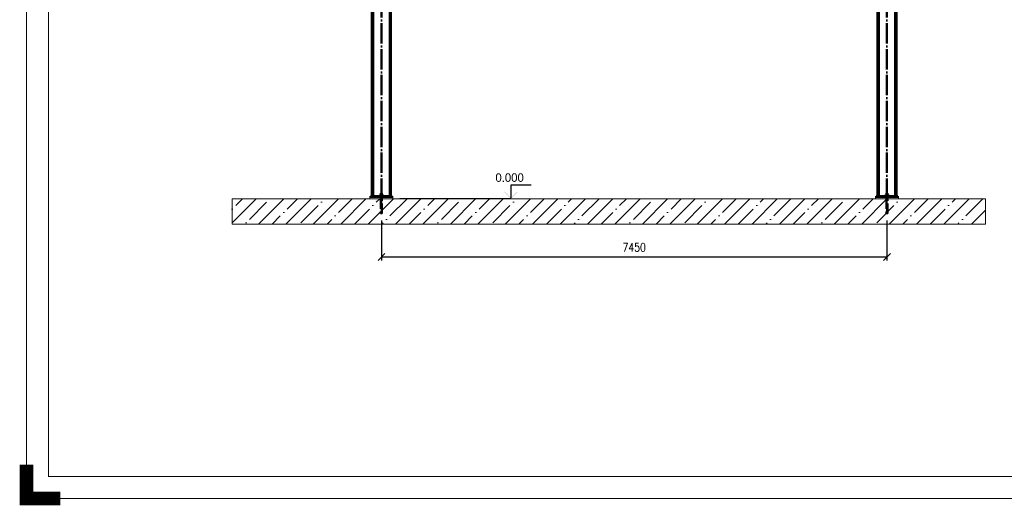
# Paper-space layout 'Layout1' of a CAD drawing. Extents: x -2 to 1033, y -36 to 596.
# Tile 1 of 63: x -2 to 288, y -2 to 141. Entities that reach past the tile are written whole.
import ezdxf
from ezdxf.enums import TextEntityAlignment as Align

# ---------------------------------------------------------------- set-up
doc = ezdxf.new("R2010")
doc.units = 0
doc.linetypes.add('ACAD_ISO02W100', pattern=[15, 12, -3])
doc.linetypes.add('ACAD_ISO04W100', pattern=[30.5, 24, -3, 0.5, -3])
doc.layers.get('0').update_dxf_attribs({"linetype": 'CONTINUOUS'})
doc.layers.get('DEFPOINTS').update_dxf_attribs({"color": 132, "linetype": 'CONTINUOUS'})
doc.layers.add('RAMECEK_HP', color=251, linetype='CONTINUOUS')
for name, color, linetype, lineweight in [('SS_BETON-DESKY', 9, 'CONTINUOUS', 13), ('SS_BETON-PODLITI', 9, 'CONTINUOUS', 13), ('SS_KOTVY', 2, 'CONTINUOUS', 35), ('SS_KOTY', 3, 'CONTINUOUS', 25), ('SS_KOTY-VYSKOVA', 140, 'CONTINUOUS', 25), ('SS_SLOUPY', 143, 'CONTINUOUS', 50)]:
    doc.layers.add(name, color=color, linetype=linetype, lineweight=lineweight)
doc.styles.add('ROMANS', font='romans.shx', dxfattribs={"width": 0.8})
doc.dimstyles.new('A-1_(2.5)_50AS', dxfattribs={"dimtxt": 2.5, "dimasz": 2, "dimexe": 1, "dimexo": 2, "dimgap": 0, "dimtad": 0, "dimdec": 1, "dimlfac": 50, "dimrnd": 1, "dimtxsty": 'ROMANS', "dimblk1": 'OBLIQUE', "dimblk2": 'OBLIQUE', "dimsah": 1, "dimcen": 2, "dimclrd": 256, "dimclre": 256, "dimclrt": 256, "dimadec": 1, "dimazin": 2, "dimtfac": 0.714286, "dimtdec": 1, "dimtmove": 0, "dimatfit": 3, "dimldrblk": 'OPEN', "dimfxl": 1, "dimtvp": 1.142857, "dimtfill": 1, "dimtolj": 1, "dimlwd": -1, "dimlwe": -1, "dimarcsym": 0})

# ---------------------------------------------------------------- blocks, each defined once
blk = doc.blocks.new('*U6')
at = {"layer": 'RAMECEK_HP', "lineweight": 35, "const_width": 0.35}
for points in [[(0, 594), (0, 0), (841, 0), (841, 594)], [(6.5, 587.5), (6.5, 6.5), (834.5, 6.5), (834.5, 587.5)]]:
    blk.add_lwpolyline(points, close=True, dxfattribs=at)
at = {"layer": 'RAMECEK_HP', "lineweight": 40, "const_width": 4}
blk.add_lwpolyline([(0, 10), (0, 0), (10, 0)], dxfattribs=at)
at = {"layer": 'DEFPOINTS', "style": 'ROMANS', "width": 0.8}
blk.add_attdef('TISK', text='', height=10, dxfattribs=at).set_placement((841, -33), align=Align.RIGHT)
blk = doc.blocks.new('_Oblique')
at = {"color": 0, "linetype": 'ByBlock', "lineweight": -2}
blk.add_line((-0.5, -0.5), (0.5, 0.5), dxfattribs=at)
blk = doc.blocks.new('*D53')
at = {"layer": 'DEFPOINTS', "color": 0, "transparency": 16777216}
for p in [(104.63, 83.95, -199285.66), (253.63, 83.95, -199285.66), (104.63, 71.15)]:
    blk.add_point(p, dxfattribs=at)
at = {"layer": 'SS_KOTY', "transparency": 16777216}
for p, q in [((104.63, 81.95), (104.63, 70.15)), ((253.63, 81.95), (253.63, 70.15)), ((253.63, 71.15), (104.63, 71.15))]:
    blk.add_line(p, q, dxfattribs=at)
at = {"layer": 'SS_KOTY', "transparency": 16777216, "xscale": 2, "yscale": 2, "zscale": 2, "rotation": 180}
blk.add_blockref('_Oblique', (104.63, 71.15), dxfattribs=at)
at = {"layer": 'SS_KOTY', "transparency": 16777216, "xscale": 2, "yscale": 2, "zscale": 2}
blk.add_blockref('_Oblique', (253.63, 71.15), dxfattribs=at)
at = {"layer": 'SS_KOTY', "transparency": 16777216, "insert": (179.13, 74.01), "char_height": 2.5, "attachment_point": 5, "style": 'ROMANS', "bg_fill": 3, "box_fill_scale": 1.1, "bg_fill_color": 256, "bg_fill_true_color": 13158600, "bg_fill_transparency": 0}
blk.add_mtext('\\A1;7450', dxfattribs=at)
blk = doc.blocks.new('_OPEN')
at = {"color": 0, "linetype": 'ByBlock'}
for p, q in [((-1, 0.17), (0, 0)), ((0, 0), (-1, -0.17)), ((0, 0), (-1, 0))]:
    blk.add_line(p, q, dxfattribs=at)

psp = doc.layouts.get("Layout1")

# ---------------------------------------------------------------- hatches: boundary and pattern name
at = {"layer": 'SS_KOTY-VYSKOVA'}
psp.add_hatch(color=256, dxfattribs=at).paths.add_polyline_path([(140.92, 90.447), (140.7785, 90.3056), (142.7785, 88.3056), (144.7785, 90.3056), (144.6371, 90.447), (142.7785, 88.5884)])

# ---------------------------------------------------------------- linework, layer by layer
at = {"layer": 'SS_BETON-DESKY', "ltscale": 0.25}
for p, q in [((282.6322, 88.3056), (60.6322, 88.3056)), ((60.6322, 88.3056), (60.6322, 80.8609)), ((282.6322, 80.8609), (282.6322, 88.3056))]:
    psp.add_line(p, q, dxfattribs=at)
at = {"layer": 'SS_BETON-PODLITI', "ltscale": 0.25}
for p, q in [((108.0322, 88.7056), (101.2322, 88.7056)), ((101.2322, 88.7056), (101.2322, 88.3056)), ((108.0322, 88.3056), (108.0322, 88.7056)), ((257.0322, 88.7056), (250.2322, 88.7056)), ((250.2322, 88.7056), (250.2322, 88.3056)), ((257.0322, 88.3056), (257.0322, 88.7056))]:
    psp.add_line(p, q, dxfattribs=at)
at = {"layer": 'SS_KOTVY', "color": 7, "linetype": 'ACAD_ISO04W100', "ltscale": 0.25}
for p, q in [((104.1922, 89.3056), (105.0722, 89.3056)), ((104.1922, 89.3056), (105.0722, 89.3056)), ((104.3922, 88.5056), (104.8722, 88.5056)), ((104.3922, 88.5056), (104.8722, 88.5056)), ((104.6322, 89.3056), (104.6322, 89.3056)), ((104.6322, 89.3056), (104.6322, 89.3056)), ((104.6322, 88.5056), (104.6322, 88.5056)), ((104.6322, 88.5056), (104.6322, 88.5056)), ((253.1922, 89.3056), (254.0722, 89.3056)), ((253.1922, 89.3056), (254.0722, 89.3056)), ((253.3922, 88.5056), (253.8722, 88.5056)), ((253.3922, 88.5056), (253.8722, 88.5056)), ((253.6322, 89.3056), (253.6322, 89.3056)), ((253.6322, 89.3056), (253.6322, 89.3056)), ((253.6322, 88.5056), (253.6322, 88.5056)), ((253.6322, 88.5056), (253.6322, 88.5056))]:
    psp.add_line(p, q, dxfattribs=at)
at = {"layer": 'SS_KOTVY', "color": 1, "linetype": 'Continuous', "ltscale": 0.25}
for p, q in [((104.1922, 89.1856), (104.2006, 89.1856)), ((104.1922, 89.1856), (104.1922, 89.1056)), ((104.2006, 89.1856), (104.2257, 89.1856)), ((104.4242, 89.5656), (104.2162, 89.5656)), ((104.2162, 89.5656), (104.2162, 89.1856)), ((104.2257, 89.1856), (104.2663, 89.1856)), ((104.2663, 89.1856), (104.321, 89.1856)), ((104.321, 89.1856), (104.3877, 89.1856)), ((104.3877, 89.1856), (104.4638, 89.1856)), ((104.4104, 89.9456), (104.3922, 89.9456)), ((104.3922, 89.9456), (104.3922, 89.5656)), ((104.4625, 89.9456), (104.4104, 89.9456)), ((104.8402, 89.5656), (104.4242, 89.5656)), ((104.4242, 89.1856), (104.4242, 89.5656)), ((104.5403, 89.9456), (104.4625, 89.9456)), ((104.4638, 89.1856), (104.5463, 89.1856)), ((104.6322, 89.9456), (104.5403, 89.9456)), ((104.5463, 89.1856), (104.6322, 89.1856)), ((104.724, 89.9456), (104.6322, 89.9456)), ((104.6322, 89.1856), (104.718, 89.1856)), ((104.718, 89.1856), (104.8005, 89.1856)), ((104.8019, 89.9456), (104.724, 89.9456)), ((104.8005, 89.1856), (104.8766, 89.1856)), ((104.8539, 89.9456), (104.8019, 89.9456)), ((105.0482, 89.5656), (104.8402, 89.5656)), ((104.8402, 89.5656), (104.8402, 89.1856)), ((104.8722, 89.9456), (104.8539, 89.9456)), ((104.8722, 89.5656), (104.8722, 89.9456)), ((104.8766, 89.1856), (104.9433, 89.1856)), ((104.9433, 89.1856), (104.998, 89.1856)), ((104.998, 89.1856), (105.0387, 89.1856)), ((105.0387, 89.1856), (105.0637, 89.1856)), ((105.0482, 89.1856), (105.0482, 89.5656)), ((105.0637, 89.1856), (105.0722, 89.1856)), ((105.0722, 89.1056), (105.0722, 89.1856)), ((253.1922, 89.1856), (253.2006, 89.1856)), ((253.1922, 89.1856), (253.1922, 89.1056)), ((253.2006, 89.1856), (253.2257, 89.1856)), ((253.4242, 89.5656), (253.2162, 89.5656)), ((253.2162, 89.5656), (253.2162, 89.1856)), ((253.2257, 89.1856), (253.2663, 89.1856)), ((253.2663, 89.1856), (253.321, 89.1856)), ((253.321, 89.1856), (253.3877, 89.1856)), ((253.3877, 89.1856), (253.4638, 89.1856)), ((253.4104, 89.9456), (253.3922, 89.9456)), ((253.3922, 89.9456), (253.3922, 89.5656)), ((253.4625, 89.9456), (253.4104, 89.9456)), ((253.8402, 89.5656), (253.4242, 89.5656)), ((253.4242, 89.1856), (253.4242, 89.5656)), ((253.5403, 89.9456), (253.4625, 89.9456)), ((253.4638, 89.1856), (253.5463, 89.1856)), ((253.6322, 89.9456), (253.5403, 89.9456)), ((253.5463, 89.1856), (253.6322, 89.1856)), ((253.724, 89.9456), (253.6322, 89.9456)), ((253.6322, 89.1856), (253.718, 89.1856)), ((253.718, 89.1856), (253.8005, 89.1856)), ((253.8019, 89.9456), (253.724, 89.9456)), ((253.8005, 89.1856), (253.8766, 89.1856)), ((253.8539, 89.9456), (253.8019, 89.9456)), ((254.0482, 89.5656), (253.8402, 89.5656)), ((253.8402, 89.5656), (253.8402, 89.1856)), ((253.8722, 89.9456), (253.8539, 89.9456)), ((253.8722, 89.5656), (253.8722, 89.9456)), ((253.8766, 89.1856), (253.9433, 89.1856)), ((253.9433, 89.1856), (253.998, 89.1856)), ((253.998, 89.1856), (254.0387, 89.1856)), ((254.0387, 89.1856), (254.0637, 89.1856)), ((254.0482, 89.1856), (254.0482, 89.5656)), ((254.0637, 89.1856), (254.0722, 89.1856)), ((254.0722, 89.1056), (254.0722, 89.1856))]:
    psp.add_line(p, q, dxfattribs=at)
at = {"layer": 'SS_KOTVY', "color": 3, "linetype": 'ACAD_ISO02W100', "ltscale": 0.25}
for p, q in [((104.3922, 89.1056), (104.3922, 88.7056)), ((104.3922, 88.7056), (104.3922, 88.3056)), ((104.8722, 88.7056), (104.8722, 89.1056)), ((104.8722, 88.3056), (104.8722, 88.7056)), ((253.3922, 89.1056), (253.3922, 88.7056)), ((253.3922, 88.7056), (253.3922, 88.3056)), ((253.8722, 88.7056), (253.8722, 89.1056)), ((253.8722, 88.3056), (253.8722, 88.7056))]:
    psp.add_line(p, q, dxfattribs=at)
at = {"layer": 'SS_KOTY-VYSKOVA'}
for p, q in [((148.7785, 92.3056), (142.7785, 92.3056)), ((142.7785, 92.3056), (142.7785, 88.5884)), ((142.7785, 88.3056), (110.0322, 88.3056))]:
    psp.add_line(p, q, dxfattribs=at)
at = {"layer": 'SS_SLOUPY', "color": 1, "linetype": 'Continuous', "ltscale": 0.25}
for p, q in [((101.8322, 212.3056), (101.8322, 89.1056)), ((102.1922, 89.1056), (102.1922, 212.3056)), ((107.0722, 212.3056), (107.0722, 89.1056)), ((251.1922, 89.1056), (251.1922, 212.3056)), ((256.0722, 212.3056), (256.0722, 89.1056)), ((256.4322, 89.1056), (256.4322, 212.3056)), ((107.4322, 89.1056), (107.4322, 206.7056)), ((250.8322, 192.3056), (250.8322, 89.1056)), ((107.8322, 89.1056), (101.4322, 89.1056)), ((101.4322, 89.1056), (101.4322, 88.7056)), ((107.8322, 88.7056), (107.8322, 89.1056)), ((256.8322, 89.1056), (250.4322, 89.1056)), ((250.4322, 89.1056), (250.4322, 88.7056)), ((256.8322, 88.7056), (256.8322, 89.1056))]:
    psp.add_line(p, q, dxfattribs=at)
at = {"layer": 'SS_SLOUPY', "color": 7, "linetype": 'ACAD_ISO04W100', "ltscale": 0.25}
for p, q in [((104.6322, 88.3056), (104.6322, 212.3056)), ((253.6322, 88.3056), (253.6322, 212.3056))]:
    psp.add_line(p, q, dxfattribs=at)
at = {"layer": 'SS_SLOUPY', "color": 3, "linetype": 'ACAD_ISO02W100', "ltscale": 0.25}
for p, q in [((104.3721, 89.1056), (104.3721, 88.7056)), ((104.8922, 88.7056), (104.8922, 89.1056)), ((253.3721, 89.1056), (253.3721, 88.7056)), ((253.8922, 88.7056), (253.8922, 89.1056))]:
    psp.add_line(p, q, dxfattribs=at)

# ---------------------------------------------------------------- block references
at = {"layer": 'RAMECEK_HP'}
psp.add_blockref('*U6', (0, 0), dxfattribs=at)

# ---------------------------------------------------------------- texts
at = {"layer": 'SS_KOTY-VYSKOVA'}
psp.add_text('0.000', height=2.5, dxfattribs=at).set_placement((138.2221, 93.3056))

# ---------------------------------------------------------------- next in the draw order: dimensions: what is measured, and where the dimension line sits
at = {"layer": 'SS_KOTY'}
dim = psp.add_linear_dim(base=(104.6322, 71.1489), p1=(253.6322, 83.9456, -199285.66), p2=(104.6322, 83.9456, -199285.66), dimstyle='A-1_(2.5)_50AS', dxfattribs=at)
dim.commit()
dim.dimension.update_dxf_attribs({"geometry": '*D53', "text_midpoint": (179.1322, 74.006)})

# ---------------------------------------------------------------- next in the draw order: hatches: boundary and pattern name
at = {"layer": 'SS_BETON-DESKY'}
h = psp.add_hatch(dxfattribs=at)
h.set_pattern_fill('ANSI35', color=256, scale=0.9, style=0)
h.set_pattern_definition([(45, (253.632, 88.3056), (-4.04112, 4.04112), []), (45, (257.673, 88.3056), (-4.04112, 4.04112), [7.14375, -1.42875, 0, -1.42875])])
h.paths.add_polyline_path([(60.6322, 80.8609), (282.6322, 80.8609), (282.6322, 88.3056), (60.6322, 88.3056)], flags=0)

# ---------------------------------------------------------------- next in the draw order: linework, layer by layer
at = {"layer": 'SS_BETON-DESKY', "ltscale": 0.25}
psp.add_line((60.6322, 80.8609), (282.6322, 80.8609), dxfattribs=at)
at = {"layer": 'SS_KOTVY', "color": 3, "linetype": 'ACAD_ISO02W100', "ltscale": 0.25}
for p, q in [((104.3922, 88.3056), (104.3922, 83.9456)), ((104.8722, 83.9456), (104.8722, 88.3056)), ((253.3922, 88.3056), (253.3922, 83.9456)), ((253.8722, 83.9456), (253.8722, 88.3056)), ((104.3922, 83.9456), (104.3968, 83.9456)), ((104.3968, 83.9456), (104.4104, 83.9456)), ((104.4104, 83.9456), (104.4326, 83.9456)), ((104.4326, 83.9456), (104.4625, 83.9456)), ((104.4625, 83.9456), (104.4988, 83.9456)), ((104.4988, 83.9456), (104.5403, 83.9456)), ((104.5403, 83.9456), (104.5853, 83.9456)), ((104.5853, 83.9456), (104.6322, 83.9456)), ((104.6322, 83.9456), (104.679, 83.9456)), ((104.679, 83.9456), (104.724, 83.9456)), ((104.724, 83.9456), (104.7655, 83.9456)), ((104.7655, 83.9456), (104.8019, 83.9456)), ((104.8019, 83.9456), (104.8317, 83.9456)), ((104.8317, 83.9456), (104.8539, 83.9456)), ((104.8539, 83.9456), (104.8675, 83.9456)), ((104.8675, 83.9456), (104.8722, 83.9456)), ((253.3922, 83.9456), (253.3968, 83.9456)), ((253.3968, 83.9456), (253.4104, 83.9456)), ((253.4104, 83.9456), (253.4326, 83.9456)), ((253.4326, 83.9456), (253.4625, 83.9456)), ((253.4625, 83.9456), (253.4988, 83.9456)), ((253.4988, 83.9456), (253.5403, 83.9456)), ((253.5403, 83.9456), (253.5853, 83.9456)), ((253.5853, 83.9456), (253.6322, 83.9456)), ((253.6322, 83.9456), (253.679, 83.9456)), ((253.679, 83.9456), (253.724, 83.9456)), ((253.724, 83.9456), (253.7655, 83.9456)), ((253.7655, 83.9456), (253.8019, 83.9456)), ((253.8019, 83.9456), (253.8317, 83.9456)), ((253.8317, 83.9456), (253.8539, 83.9456)), ((253.8539, 83.9456), (253.8675, 83.9456)), ((253.8675, 83.9456), (253.8722, 83.9456))]:
    psp.add_line(p, q, dxfattribs=at)
at = {"layer": 'SS_KOTVY', "color": 7, "linetype": 'ACAD_ISO04W100', "ltscale": 0.25}
for p, q in [((104.6322, 89.9456), (104.6322, 83.9456)), ((104.6322, 89.9456), (104.6322, 83.9456)), ((253.6322, 89.9456), (253.6322, 83.9456)), ((253.6322, 89.9456), (253.6322, 83.9456))]:
    psp.add_line(p, q, dxfattribs=at)

doc.saveas('drawing.dxf')
